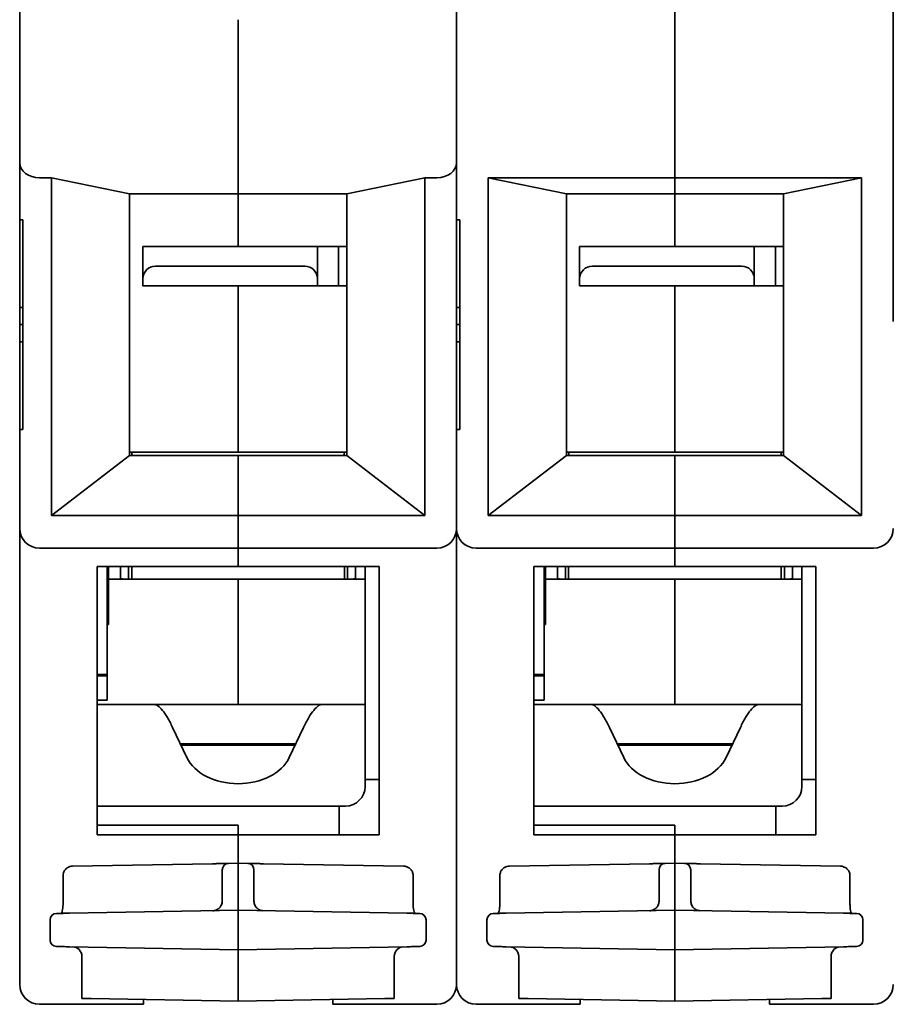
# Model space of a CAD drawing. Header units: millimetres. Extents: x 148 to 394, y 72 to 262.
# Tile 1 of 13: x 148 to 183, y 72 to 112. Entities that reach past the tile are written whole.
import ezdxf

# ---------------------------------------------------------------- set-up
doc = ezdxf.new("R2010")
doc.units = ezdxf.units.MM
doc.layers.add('Visible (ISO)', color=7, linetype='Continuous', lineweight=35)

msp = doc.modelspace()

# ---------------------------------------------------------------- linework, layer by layer
at = {"layer": 'Visible (ISO)'}
for p, q in [((183.422, 124.516), (183.422, 99.722)), ((174.684, 105.473), (174.684, 123.812)), ((174.684, 123.812), (174.684, 105.473)), ((148.472, 108.53), (148.472, 112.417)), ((165.947, 112.417), (165.947, 108.53)), ((157.209, 107.908), (157.209, 111.795)), ((157.209, 111.795), (157.209, 107.908)), ((148.472, 108.458), (148.472, 108.53)), ((148.472, 106.079), (148.472, 108.458)), ((165.947, 108.53), (165.947, 108.458)), ((165.947, 108.458), (165.947, 106.079)), ((157.209, 107.908), (157.209, 107.697)), ((157.209, 107.697), (157.209, 107.908)), ((157.209, 104.838), (157.209, 107.697)), ((157.209, 107.697), (157.209, 104.838)), ((148.472, 103.796), (148.472, 106.079)), ((165.947, 99.722), (165.947, 106.079)), ((165.947, 103.796), (165.947, 106.079)), ((149.742, 105.473), (149.259, 105.473)), ((149.742, 105.473), (149.742, 91.974)), ((152.866, 104.838), (149.742, 105.473)), ((164.677, 105.473), (161.553, 104.838)), ((164.677, 105.473), (165.159, 105.473)), ((164.677, 105.473), (164.677, 91.974)), ((167.217, 105.473), (167.217, 91.974)), ((167.217, 105.473), (174.684, 105.473)), ((170.341, 104.838), (167.217, 105.473)), ((174.684, 104.838), (174.684, 105.473)), ((182.152, 105.473), (174.684, 105.473)), ((174.684, 105.473), (174.684, 104.838)), ((182.152, 105.473), (179.028, 104.838)), ((182.152, 105.473), (182.152, 91.974)), ((152.866, 104.838), (157.209, 104.838)), ((152.866, 94.373), (152.866, 104.838)), ((161.553, 104.838), (157.209, 104.838)), ((157.209, 102.73), (157.209, 104.838)), ((161.553, 94.373), (161.553, 104.838)), ((170.341, 104.838), (174.684, 104.838)), ((170.341, 94.373), (170.341, 104.838)), ((179.028, 104.838), (174.684, 104.838)), ((174.684, 102.73), (174.684, 104.838)), ((179.028, 94.373), (179.028, 104.838)), ((148.472, 103.796), (148.599, 103.796)), ((148.472, 103.796), (148.472, 103.415)), ((148.599, 99.606), (148.599, 103.796)), ((165.947, 103.796), (166.074, 103.796)), ((166.074, 99.606), (166.074, 103.796)), ((148.472, 103.415), (148.472, 103.063)), ((148.472, 102.463), (148.472, 102.863)), ((148.472, 102.022), (148.472, 102.463)), ((153.907, 102.73), (153.399, 102.73)), ((153.399, 101.434), (153.399, 102.73)), ((153.907, 102.73), (159.876, 102.73)), ((160.384, 102.73), (159.876, 102.73)), ((161.23, 102.73), (160.384, 102.73)), ((160.384, 101.434), (160.384, 102.73)), ((161.502, 102.73), (161.23, 102.73)), ((161.23, 101.155), (161.23, 102.73)), ((171.382, 102.73), (170.874, 102.73)), ((170.874, 101.434), (170.874, 102.73)), ((171.382, 102.73), (177.351, 102.73)), ((177.859, 102.73), (177.351, 102.73)), ((178.706, 102.73), (177.859, 102.73)), ((177.859, 101.434), (177.859, 102.73)), ((178.977, 102.73), (178.706, 102.73)), ((178.706, 101.155), (178.706, 102.73)), ((148.472, 101.863), (148.472, 102.022)), ((148.472, 101.861), (148.472, 101.028)), ((159.876, 101.942), (153.907, 101.942)), ((177.351, 101.942), (171.382, 101.942)), ((153.399, 101.155), (153.399, 101.434)), ((160.384, 101.434), (160.384, 101.155)), ((170.874, 101.155), (170.874, 101.434)), ((177.859, 101.434), (177.859, 101.155)), ((148.472, 100.974), (148.472, 100.291)), ((160.384, 101.155), (153.399, 101.155)), ((157.209, 94.5), (157.209, 101.155)), ((161.23, 101.155), (160.384, 101.155)), ((161.502, 101.155), (161.23, 101.155)), ((177.859, 101.155), (170.874, 101.155)), ((174.684, 94.5), (174.684, 101.155)), ((178.706, 101.155), (177.859, 101.155)), ((178.977, 101.155), (178.706, 101.155)), ((148.472, 100.291), (148.599, 100.291)), ((148.472, 99.605), (148.472, 100.291)), ((165.947, 100.291), (166.074, 100.291)), ((148.599, 99.605), (148.472, 99.605)), ((148.472, 98.92), (148.472, 99.605)), ((148.599, 99.606), (148.599, 99.606)), ((148.599, 95.414), (148.599, 99.605)), ((148.599, 99.605), (148.599, 99.605)), ((165.947, 99.605), (165.947, 99.722)), ((166.074, 99.605), (165.947, 99.605)), ((165.947, 99.489), (165.947, 99.605)), ((166.074, 99.606), (166.074, 99.605)), ((166.074, 95.414), (166.074, 99.605)), ((166.074, 99.605), (166.074, 99.605)), ((165.947, 91.452), (165.947, 99.489)), ((148.599, 98.92), (148.472, 98.92)), ((148.472, 98.92), (148.472, 98.212)), ((166.074, 98.92), (165.947, 98.92)), ((148.472, 98.158), (148.472, 97.92)), ((148.472, 97.92), (148.472, 97.315)), ((148.472, 97.315), (148.472, 97.078)), ((148.472, 97.078), (148.472, 96.414)), ((148.472, 96.414), (148.472, 96.176)), ((148.472, 96.122), (148.472, 95.795)), ((148.472, 95.795), (148.472, 95.414)), ((148.599, 95.414), (148.472, 95.414)), ((148.472, 91.452), (148.472, 95.414)), ((166.074, 95.414), (165.947, 95.414)), ((165.947, 91.452), (165.947, 95.414)), ((152.962, 94.5), (152.866, 94.5)), ((161.456, 94.5), (152.962, 94.5)), ((152.962, 94.5), (152.962, 94.373)), ((161.553, 94.5), (161.456, 94.5)), ((161.456, 94.5), (161.456, 94.373)), ((170.437, 94.5), (170.341, 94.5)), ((178.931, 94.5), (170.437, 94.5)), ((170.437, 94.5), (170.437, 94.373)), ((179.028, 94.5), (178.931, 94.5)), ((178.931, 94.5), (178.931, 94.373)), ((152.866, 94.373), (149.742, 91.974)), ((152.866, 94.373), (157.209, 94.373)), ((157.209, 94.373), (157.209, 91.974)), ((161.553, 94.373), (157.209, 94.373)), ((157.209, 91.974), (157.209, 94.373)), ((164.677, 91.974), (161.553, 94.373)), ((170.341, 94.373), (167.217, 91.974)), ((170.341, 94.373), (174.684, 94.373)), ((174.684, 94.373), (174.684, 91.974)), ((179.028, 94.373), (174.684, 94.373)), ((174.684, 91.974), (174.684, 94.373)), ((182.152, 91.974), (179.028, 94.373)), ((157.209, 91.974), (149.742, 91.974)), ((157.209, 91.974), (164.677, 91.974)), ((157.209, 91.452), (157.209, 91.974)), ((157.209, 91.974), (157.209, 91.452)), ((174.684, 91.974), (167.217, 91.974)), ((174.684, 91.452), (174.684, 91.974)), ((174.684, 91.974), (182.152, 91.974)), ((174.684, 91.974), (174.684, 91.452)), ((148.472, 73.215), (148.472, 91.452)), ((157.209, 91.452), (157.209, 90.665)), ((157.209, 90.665), (157.209, 91.452)), ((165.947, 91.452), (165.947, 73.215)), ((165.947, 73.215), (165.947, 91.452)), ((174.684, 91.452), (174.684, 90.665)), ((174.684, 90.665), (174.684, 91.452)), ((157.209, 90.665), (149.259, 90.665)), ((157.209, 90.665), (165.159, 90.665)), ((157.209, 89.928), (157.209, 90.665)), ((157.209, 90.665), (157.209, 89.928)), ((174.684, 90.665), (166.734, 90.665)), ((174.684, 89.928), (174.684, 90.665)), ((174.684, 90.665), (182.635, 90.665)), ((174.684, 90.665), (174.684, 89.928)), ((157.209, 89.928), (151.57, 89.928)), ((151.57, 79.209), (151.57, 89.928)), ((151.977, 89.928), (151.977, 85.61)), ((152.028, 88.119), (152.028, 89.928)), ((152.51, 89.42), (152.51, 89.928)), ((152.828, 89.928), (152.828, 89.42)), ((152.955, 89.42), (152.955, 89.928)), ((157.209, 89.928), (162.848, 89.928)), ((161.464, 89.928), (161.464, 89.42)), ((161.591, 89.42), (161.591, 89.928)), ((161.908, 89.42), (161.908, 89.928)), ((162.289, 81.411), (162.289, 89.928)), ((162.848, 79.209), (162.848, 89.928)), ((174.684, 89.928), (169.046, 89.928)), ((169.046, 79.209), (169.046, 89.928)), ((169.452, 89.928), (169.452, 85.61)), ((169.503, 88.119), (169.503, 89.928)), ((169.985, 89.42), (169.985, 89.928)), ((170.303, 89.928), (170.303, 89.42)), ((170.43, 89.42), (170.43, 89.928)), ((174.684, 89.928), (180.323, 89.928)), ((178.939, 89.928), (178.939, 89.42)), ((179.066, 89.42), (179.066, 89.928)), ((179.383, 89.42), (179.383, 89.928)), ((179.764, 81.411), (179.764, 89.928)), ((180.323, 79.209), (180.323, 89.928)), ((157.209, 89.42), (152.028, 89.42)), ((162.289, 89.42), (157.209, 89.42)), ((157.209, 89.42), (157.209, 84.416)), ((174.684, 89.42), (169.503, 89.42)), ((179.764, 89.42), (174.684, 89.42)), ((174.684, 89.42), (174.684, 84.416)), ((152.028, 87.611), (152.028, 88.119)), ((169.503, 87.611), (169.503, 88.119)), ((152.028, 87.611), (151.977, 87.61)), ((169.503, 87.611), (169.452, 87.61)), ((151.57, 85.61), (151.977, 85.61)), ((151.57, 85.559), (151.977, 85.559)), ((151.977, 85.61), (151.977, 85.559)), ((151.977, 85.559), (151.977, 84.594)), ((169.046, 85.61), (169.452, 85.61)), ((169.046, 85.559), (169.452, 85.559)), ((169.452, 85.61), (169.452, 85.559)), ((169.452, 85.559), (169.452, 84.594)), ((151.977, 84.594), (151.57, 84.594)), ((151.57, 84.416), (153.845, 84.416)), ((153.845, 84.416), (154.042, 84.416)), ((154.042, 84.416), (160.377, 84.416)), ((160.377, 84.416), (160.574, 84.416)), ((160.574, 84.416), (162.289, 84.416)), ((169.452, 84.594), (169.046, 84.594)), ((169.046, 84.416), (171.32, 84.416)), ((171.32, 84.416), (171.517, 84.416)), ((171.517, 84.416), (177.852, 84.416)), ((177.852, 84.416), (178.049, 84.416)), ((178.049, 84.416), (179.764, 84.416)), ((154.591, 83.494), (155.162, 82.29)), ((159.827, 83.494), (159.256, 82.29)), ((172.067, 83.494), (172.637, 82.29)), ((177.302, 83.494), (176.731, 82.29)), ((159.518, 82.841), (154.901, 82.841)), ((154.923, 82.794), (154.923, 82.841)), ((154.925, 82.791), (159.494, 82.791)), ((176.993, 82.841), (172.376, 82.841)), ((172.398, 82.794), (172.398, 82.841)), ((172.4, 82.791), (176.969, 82.791)), ((162.289, 81.14), (162.289, 81.411)), ((162.289, 81.411), (162.848, 81.411)), ((179.764, 81.14), (179.764, 81.411)), ((179.764, 81.411), (180.323, 81.411)), ((151.57, 80.352), (160.13, 80.352)), ((160.13, 80.352), (161.248, 80.352)), ((161.248, 80.352), (161.248, 79.209)), ((161.502, 80.352), (161.248, 80.352)), ((169.046, 80.352), (177.605, 80.352)), ((177.605, 80.352), (178.723, 80.352)), ((178.723, 80.352), (178.723, 79.209)), ((178.977, 80.352), (178.723, 80.352)), ((151.57, 79.59), (157.209, 79.59)), ((157.209, 79.59), (157.209, 79.209)), ((169.046, 79.59), (174.684, 79.59)), ((174.684, 79.59), (174.684, 79.209)), ((157.209, 79.209), (151.57, 79.209)), ((157.209, 79.209), (162.848, 79.209)), ((157.209, 78.066), (157.209, 79.209)), ((157.209, 79.209), (157.209, 78.066)), ((174.684, 79.209), (169.046, 79.209)), ((174.684, 78.066), (174.684, 79.209)), ((174.684, 79.209), (180.323, 79.209)), ((174.684, 79.209), (174.684, 78.066)), ((150.589, 77.951), (156.189, 78.048)), ((156.824, 78.059), (157.209, 78.066)), ((157.209, 77.685), (157.209, 78.066)), ((157.209, 78.066), (157.595, 78.059)), ((163.83, 77.951), (158.23, 78.048)), ((168.064, 77.951), (173.664, 78.048)), ((174.299, 78.059), (174.684, 78.066)), ((174.684, 78.066), (175.07, 78.059)), ((174.684, 77.685), (174.684, 78.066)), ((181.305, 77.951), (175.705, 78.048)), ((150.206, 76.45), (150.206, 77.569)), ((156.574, 77.679), (156.574, 76.55)), ((157.209, 76.187), (157.209, 77.685)), ((157.844, 77.679), (157.844, 76.55)), ((164.212, 76.45), (164.212, 77.569)), ((167.681, 76.45), (167.681, 77.569)), ((174.049, 77.679), (174.049, 76.55)), ((174.684, 76.187), (174.684, 77.685)), ((175.319, 77.679), (175.319, 76.55)), ((181.687, 76.45), (181.687, 77.569)), ((164.212, 76.45), (164.212, 76.45)), ((181.687, 76.45), (181.687, 76.45)), ((157.209, 76.187), (150.464, 76.069)), ((163.954, 76.069), (157.209, 76.187)), ((157.209, 75.933), (157.209, 76.187)), ((174.684, 76.187), (167.94, 76.069)), ((181.429, 76.069), (174.684, 76.187)), ((174.684, 75.933), (174.684, 76.187)), ((149.691, 74.993), (149.691, 75.806)), ((157.209, 74.866), (157.209, 75.933)), ((164.728, 75.806), (164.728, 74.993)), ((167.166, 74.993), (167.166, 75.806)), ((174.684, 74.866), (174.684, 75.933)), ((182.203, 75.806), (182.203, 74.993)), ((157.209, 74.866), (157.209, 74.612)), ((174.684, 74.866), (174.684, 74.612)), ((150.464, 74.73), (157.209, 74.612)), ((157.209, 74.612), (163.954, 74.73)), ((157.209, 74.612), (157.209, 74.231)), ((167.94, 74.73), (174.684, 74.612)), ((174.684, 74.612), (181.429, 74.73)), ((174.684, 74.612), (174.684, 74.231)), ((150.961, 72.663), (150.961, 74.346)), ((157.209, 74.231), (157.209, 72.554)), ((163.458, 74.346), (163.458, 72.663)), ((168.436, 72.663), (168.436, 74.346)), ((174.684, 74.231), (174.684, 72.554)), ((180.933, 74.346), (180.933, 72.663)), ((150.961, 72.663), (151.335, 72.657)), ((157.209, 72.554), (151.335, 72.657)), ((153.425, 72.427), (153.425, 72.62)), ((163.083, 72.657), (157.209, 72.554)), ((160.994, 72.62), (160.994, 72.427)), ((163.083, 72.657), (163.458, 72.663)), ((168.436, 72.663), (168.81, 72.657)), ((174.684, 72.554), (168.81, 72.657)), ((170.9, 72.427), (170.9, 72.62)), ((180.558, 72.657), (174.684, 72.554)), ((178.469, 72.62), (178.469, 72.427)), ((180.558, 72.657), (180.933, 72.663)), ((153.425, 72.427), (149.259, 72.427)), ((160.994, 72.427), (165.159, 72.427)), ((170.9, 72.427), (166.734, 72.427)), ((178.469, 72.427), (182.635, 72.427))]:
    msp.add_line(p, q, dxfattribs=at)
for centre, radius, start, end in [((161.502, 100.367), 2.362, 88.7677, 90), ((178.977, 100.367), 2.362, 88.7677, 90), ((153.907, 101.434), 0.508, 90, 180), ((159.876, 101.434), 0.508, 0, 90), ((171.382, 101.434), 0.508, 90, 180), ((177.351, 101.434), 0.508, 0, 90), ((161.502, 100.367), 0.787, 86.3009, 90), ((178.977, 100.367), 0.787, 86.3009, 90), ((149.259, 91.452), 0.787, 180, 270), ((165.159, 91.452), 0.787, 270, 0), ((166.734, 91.452), 0.787, 180, 270), ((182.635, 91.452), 0.787, 270, 0), ((160.74, 90.207), 0.787, 336.8319, 339.2164), ((178.215, 90.207), 0.787, 336.8319, 339.2164), ((152.828, 91.198), 1.778, 259.7134, 270), ((152.917, 90.207), 0.787, 263.5173, 270), ((161.591, 91.198), 1.778, 270, 280.2866), ((170.303, 91.198), 1.778, 259.7134, 270), ((170.392, 90.207), 0.787, 263.5173, 270), ((179.066, 91.198), 1.778, 270, 280.2866), ((161.502, 81.14), 0.787, 270, 0), ((178.977, 81.14), 0.787, 270, 0), ((156.828, 77.806), 0.254, 91, 179.9982), ((157.59, 77.806), 0.254, 0.0023, 88.9927), ((174.303, 77.806), 0.254, 91, 179.9982), ((175.065, 77.806), 0.254, 0.0023, 88.9927), ((149.945, 75.806), 0.254, 91, 180), ((164.474, 75.806), 0.254, 359.9999, 88.9955), ((167.42, 75.806), 0.254, 91, 180), ((181.949, 75.806), 0.254, 359.9999, 88.9955), ((149.945, 74.993), 0.254, 179.9999, 268.9955), ((164.474, 74.993), 0.254, 271, 0), ((167.42, 74.993), 0.254, 179.9999, 268.9955), ((181.949, 74.993), 0.254, 271, 0), ((150.58, 74.346), 0.381, 0, 89.0026), ((163.839, 74.346), 0.381, 91, 180), ((168.055, 74.346), 0.381, 0, 89.0026), ((181.314, 74.346), 0.381, 91, 180), ((149.259, 73.215), 0.787, 180, 270), ((165.159, 73.215), 0.787, 270, 0), ((166.734, 73.215), 0.787, 180, 270), ((182.635, 73.215), 0.787, 270, 0)]:
    msp.add_arc(centre, radius, start, end, dxfattribs=at)
for centre, major_axis, ratio, start_param, end_param in [((149.259, 106.079), (-0.787, 0), 0.769735, 0, 1.570795), ((165.159, 106.079), (0.787, 0), 0.769735, 4.71239, 6.283185), ((157.209, 82.775), (-2.159, 0), 0.707107, 0.323498, 2.818094), ((174.684, 82.775), (-2.159, 0), 0.707107, 0.323498, 2.818094), ((160.562, 75.874), (0.254, 0), 0.999853, 1.532349, 1.532496), ((164.189, 76.446), (0.011, -0.381), 0.605895, 6.255031, 6.255175), ((178.037, 75.874), (0.254, 0), 0.999853, 1.532349, 1.532496), ((181.664, 76.446), (0.011, -0.381), 0.605895, 6.255031, 6.255175)]:
    msp.add_ellipse(centre, major_axis=major_axis, ratio=ratio, start_param=start_param, end_param=end_param, dxfattribs=at)
for points, knots in [([(148.472, 103.063), (148.472, 103.063), (148.472, 103.059), (148.472, 103.052), (148.472, 103.044), (148.472, 103.033), (148.472, 103.019), (148.472, 103.016), (148.472, 103.013), (148.472, 103.009)], [0, 0, 0, 0, 0.25, 0.25, 0.25, 0.5, 0.5, 0.5, 0.5556683, 0.5556683, 0.5556683, 0.5556683]), ([(148.472, 103.009), (148.472, 103.009), (148.472, 103.006), (148.472, 103), (148.472, 102.993), (148.472, 102.984), (148.472, 102.971), (148.472, 102.959), (148.472, 102.943), (148.472, 102.925), (148.472, 102.907), (148.472, 102.886), (148.472, 102.863)], [0, 0, 0, 0, 0.25, 0.25, 0.25, 0.5, 0.5, 0.5, 0.75, 0.75, 0.75, 1, 1, 1, 1]), ([(148.472, 101.863), (148.472, 101.863), (148.472, 101.863), (148.472, 101.863), (148.472, 101.863), (148.472, 101.863), (148.472, 101.863), (148.472, 101.862), (148.472, 101.862), (148.472, 101.861)], [0, 0, 0, 0, 0.333333, 0.333333, 0.333333, 0.666667, 0.666667, 0.666667, 1, 1, 1, 1]), ([(148.472, 101.028), (148.472, 101.023), (148.472, 101.019), (148.472, 101.015), (148.472, 101.001), (148.472, 100.991), (148.472, 100.984), (148.472, 100.977), (148.472, 100.974), (148.472, 100.974)], [0.4247123, 0.4247123, 0.4247123, 0.4247123, 0.5, 0.5, 0.5, 0.75, 0.75, 0.75, 1, 1, 1, 1]), ([(148.472, 98.212), (148.472, 98.212), (148.472, 98.204), (148.472, 98.19), (148.472, 98.182), (148.472, 98.171), (148.472, 98.158)], [0, 0, 0, 0, 0.3333333, 0.3333333, 0.3333333, 0.5361992, 0.5361992, 0.5361992, 0.5361992]), ([(148.472, 96.176), (148.472, 96.161), (148.472, 96.149), (148.472, 96.14), (148.472, 96.128), (148.472, 96.122), (148.472, 96.122)], [0.5664918, 0.5664918, 0.5664918, 0.5664918, 0.75, 0.75, 0.75, 1, 1, 1, 1]), ([(153.845, 84.416), (153.893, 84.416), (153.946, 84.397), (154.002, 84.357), (154.059, 84.318), (154.12, 84.259), (154.184, 84.18), (154.248, 84.102), (154.315, 84.004), (154.383, 83.889), (154.451, 83.774), (154.52, 83.641), (154.591, 83.494)], [0, 0, 0, 0, 0.25, 0.25, 0.25, 0.5, 0.5, 0.5, 0.75, 0.75, 0.75, 1, 1, 1, 1]), ([(160.574, 84.416), (160.525, 84.416), (160.473, 84.397), (160.416, 84.357), (160.359, 84.318), (160.298, 84.259), (160.234, 84.18), (160.17, 84.102), (160.103, 84.004), (160.035, 83.889), (159.967, 83.774), (159.898, 83.641), (159.827, 83.494)], [0, 0, 0, 0, 0.25, 0.25, 0.25, 0.5, 0.5, 0.5, 0.75, 0.75, 0.75, 1, 1, 1, 1]), ([(171.32, 84.416), (171.368, 84.416), (171.421, 84.397), (171.477, 84.357), (171.534, 84.318), (171.595, 84.259), (171.659, 84.18), (171.723, 84.102), (171.79, 84.004), (171.858, 83.889), (171.926, 83.774), (171.996, 83.641), (172.067, 83.494)], [0, 0, 0, 0, 0.25, 0.25, 0.25, 0.5, 0.5, 0.5, 0.75, 0.75, 0.75, 1, 1, 1, 1]), ([(178.049, 84.416), (178, 84.416), (177.948, 84.397), (177.891, 84.357), (177.834, 84.318), (177.773, 84.259), (177.709, 84.18), (177.645, 84.102), (177.578, 84.004), (177.51, 83.889), (177.442, 83.774), (177.373, 83.641), (177.302, 83.494)], [0, 0, 0, 0, 0.25, 0.25, 0.25, 0.5, 0.5, 0.5, 0.75, 0.75, 0.75, 1, 1, 1, 1]), ([(150.206, 77.569), (150.206, 77.61), (150.213, 77.652), (150.239, 77.728), (150.258, 77.764), (150.306, 77.827), (150.336, 77.856), (150.402, 77.903), (150.44, 77.921), (150.514, 77.944), (150.552, 77.95), (150.589, 77.951)], [0, 0, 0, 0, 0.01224026, 0.01224026, 0.02413454, 0.02413454, 0.03619018, 0.03619018, 0.048472, 0.048472, 0.05959729, 0.05959729, 0.05959729, 0.05959729]), ([(163.83, 77.951), (163.873, 77.95), (163.916, 77.942), (163.997, 77.913), (164.034, 77.892), (164.1, 77.84), (164.129, 77.809), (164.174, 77.739), (164.19, 77.701), (164.208, 77.632), (164.212, 77.6), (164.212, 77.569)], [0, 0, 0, 0, 0.01295746, 0.01295746, 0.0255902, 0.0255902, 0.03808064, 0.03808064, 0.05031023, 0.05031023, 0.05959146, 0.05959146, 0.05959146, 0.05959146]), ([(167.681, 77.569), (167.681, 77.61), (167.688, 77.652), (167.714, 77.728), (167.733, 77.764), (167.781, 77.827), (167.811, 77.856), (167.877, 77.903), (167.915, 77.921), (167.99, 77.944), (168.027, 77.95), (168.064, 77.951)], [0, 0, 0, 0, 0.01224026, 0.01224026, 0.02413454, 0.02413454, 0.03619018, 0.03619018, 0.048472, 0.048472, 0.05959729, 0.05959729, 0.05959729, 0.05959729]), ([(181.305, 77.951), (181.348, 77.95), (181.392, 77.942), (181.472, 77.913), (181.51, 77.892), (181.575, 77.84), (181.604, 77.809), (181.649, 77.739), (181.666, 77.701), (181.683, 77.632), (181.687, 77.6), (181.687, 77.569)], [0, 0, 0, 0, 0.01295746, 0.01295746, 0.0255902, 0.0255902, 0.03808064, 0.03808064, 0.05031023, 0.05031023, 0.05959146, 0.05959146, 0.05959146, 0.05959146]), ([(156.574, 77.806), (156.574, 77.806), (156.574, 77.805), (156.574, 77.805), (156.574, 77.804), (156.574, 77.802), (156.574, 77.799), (156.574, 77.798), (156.574, 77.796), (156.574, 77.793), (156.574, 77.79), (156.574, 77.786), (156.574, 77.781), (156.574, 77.778), (156.574, 77.774), (156.574, 77.769), (156.574, 77.764), (156.574, 77.759), (156.574, 77.753), (156.574, 77.747), (156.574, 77.742), (156.574, 77.735), (156.574, 77.73), (156.574, 77.724), (156.574, 77.718), (156.574, 77.71), (156.574, 77.703), (156.574, 77.695), (156.574, 77.69), (156.574, 77.684), (156.574, 77.679)], [0.0000002, 0.0000002, 0.0000002, 0.0000002, 0.0728022, 0.0728022, 0.0728022, 0.2, 0.2, 0.2, 0.2845846, 0.2845846, 0.2845846, 0.4, 0.4, 0.4, 0.4942789, 0.4942789, 0.4942789, 0.6, 0.6, 0.6, 0.703892, 0.703892, 0.703892, 0.8, 0.8, 0.8, 0.9157776, 0.9157776, 0.9157776, 1, 1, 1, 1]), ([(157.844, 77.806), (157.844, 77.806), (157.844, 77.805), (157.844, 77.804), (157.844, 77.803), (157.844, 77.802), (157.844, 77.799), (157.844, 77.797), (157.844, 77.794), (157.844, 77.791), (157.844, 77.788), (157.844, 77.785), (157.844, 77.781), (157.844, 77.776), (157.844, 77.771), (157.844, 77.764), (157.844, 77.761), (157.844, 77.757), (157.844, 77.753), (157.844, 77.745), (157.844, 77.737), (157.844, 77.728), (157.844, 77.724), (157.844, 77.721), (157.844, 77.718), (157.844, 77.707), (157.844, 77.697), (157.844, 77.685), (157.844, 77.683), (157.844, 77.681), (157.844, 77.679)], [0.0000003, 0.0000003, 0.0000003, 0.0000003, 0.0883415, 0.0883415, 0.0883415, 0.2, 0.2, 0.2, 0.3093233, 0.3093233, 0.3093233, 0.4, 0.4, 0.4, 0.5280785, 0.5280785, 0.5280785, 0.6, 0.6, 0.6, 0.7467927, 0.7467927, 0.7467927, 0.8, 0.8, 0.8, 0.9669066, 0.9669066, 0.9669066, 1, 1, 1, 1]), ([(174.049, 77.806), (174.049, 77.806), (174.049, 77.805), (174.049, 77.805), (174.049, 77.804), (174.049, 77.802), (174.049, 77.799), (174.049, 77.798), (174.049, 77.796), (174.049, 77.793), (174.049, 77.79), (174.049, 77.786), (174.049, 77.781), (174.049, 77.778), (174.049, 77.774), (174.049, 77.769), (174.049, 77.764), (174.049, 77.759), (174.049, 77.753), (174.049, 77.747), (174.049, 77.742), (174.049, 77.735), (174.049, 77.73), (174.049, 77.724), (174.049, 77.718), (174.049, 77.71), (174.049, 77.703), (174.049, 77.695), (174.049, 77.69), (174.049, 77.684), (174.049, 77.679)], [0.0000002, 0.0000002, 0.0000002, 0.0000002, 0.0728022, 0.0728022, 0.0728022, 0.2, 0.2, 0.2, 0.2845846, 0.2845846, 0.2845846, 0.4, 0.4, 0.4, 0.4942789, 0.4942789, 0.4942789, 0.6, 0.6, 0.6, 0.703892, 0.703892, 0.703892, 0.8, 0.8, 0.8, 0.9157776, 0.9157776, 0.9157776, 1, 1, 1, 1]), ([(175.319, 77.806), (175.319, 77.806), (175.319, 77.805), (175.319, 77.804), (175.319, 77.803), (175.319, 77.802), (175.319, 77.799), (175.319, 77.797), (175.319, 77.794), (175.319, 77.791), (175.319, 77.788), (175.319, 77.785), (175.319, 77.781), (175.319, 77.776), (175.319, 77.771), (175.319, 77.764), (175.319, 77.761), (175.319, 77.757), (175.319, 77.753), (175.319, 77.745), (175.319, 77.737), (175.319, 77.728), (175.319, 77.724), (175.319, 77.721), (175.319, 77.718), (175.319, 77.707), (175.319, 77.697), (175.319, 77.685), (175.319, 77.683), (175.319, 77.681), (175.319, 77.679)], [0.0000003, 0.0000003, 0.0000003, 0.0000003, 0.0883415, 0.0883415, 0.0883415, 0.2, 0.2, 0.2, 0.3093233, 0.3093233, 0.3093233, 0.4, 0.4, 0.4, 0.5280785, 0.5280785, 0.5280785, 0.6, 0.6, 0.6, 0.7467927, 0.7467927, 0.7467927, 0.8, 0.8, 0.8, 0.9669066, 0.9669066, 0.9669066, 1, 1, 1, 1]), ([(150.145, 76.063), (150.148, 76.071), (150.152, 76.081), (150.163, 76.113), (150.171, 76.14), (150.185, 76.204), (150.192, 76.242), (150.202, 76.326), (150.205, 76.372), (150.206, 76.429), (150.206, 76.439), (150.206, 76.45)], [0.04436625, 0.04436625, 0.04436625, 0.04436625, 0.04984509, 0.04984509, 0.06151717, 0.06151717, 0.07465773, 0.07465773, 0.08857522, 0.08857522, 0.09172098, 0.09172098, 0.09172098, 0.09172098]), ([(156.574, 76.55), (156.574, 76.517), (156.57, 76.484), (156.561, 76.452), (156.56, 76.448), (156.559, 76.444), (156.558, 76.44), (156.55, 76.412), (156.538, 76.386), (156.524, 76.361), (156.52, 76.354), (156.515, 76.346), (156.51, 76.339), (156.497, 76.319), (156.482, 76.3), (156.465, 76.283), (156.456, 76.273), (156.446, 76.264), (156.436, 76.256), (156.42, 76.244), (156.404, 76.232), (156.387, 76.222), (156.372, 76.213), (156.356, 76.205), (156.34, 76.198), (156.326, 76.193), (156.312, 76.188), (156.297, 76.183), (156.276, 76.177), (156.254, 76.173), (156.232, 76.171), (156.221, 76.17), (156.211, 76.169), (156.2, 76.169)], [0.0000123, 0.0000123, 0.0000123, 0.0000123, 0.1666667, 0.1666667, 0.1666667, 0.1890165, 0.1890165, 0.1890165, 0.3333333, 0.3333333, 0.3333333, 0.3781144, 0.3781144, 0.3781144, 0.5, 0.5, 0.5, 0.5673166, 0.5673166, 0.5673166, 0.6666667, 0.6666667, 0.6666667, 0.7562192, 0.7562192, 0.7562192, 0.8333333, 0.8333333, 0.8333333, 0.9457963, 0.9457963, 0.9457963, 1, 1, 1, 1]), ([(156.445, 76.264), (156.476, 76.292), (156.503, 76.324), (156.543, 76.395), (156.558, 76.434), (156.571, 76.498), (156.574, 76.524), (156.574, 76.55)], [0, 0, 0, 0, 0.01233736, 0.01233736, 0.0244661, 0.0244661, 0.03217757, 0.03217757, 0.03217757, 0.03217757]), ([(164.212, 76.45), (164.212, 76.402), (164.214, 76.353), (164.223, 76.263), (164.23, 76.221), (164.246, 76.146), (164.255, 76.113), (164.267, 76.078), (164.27, 76.07), (164.273, 76.063)], [0, 0, 0, 0, 0.01438349, 0.01438349, 0.02850137, 0.02850137, 0.04248986, 0.04248986, 0.04730052, 0.04730052, 0.04730052, 0.04730052]), ([(167.62, 76.063), (167.623, 76.071), (167.627, 76.081), (167.638, 76.113), (167.646, 76.14), (167.66, 76.204), (167.667, 76.242), (167.677, 76.326), (167.68, 76.372), (167.681, 76.429), (167.681, 76.439), (167.681, 76.45)], [0.04436625, 0.04436625, 0.04436625, 0.04436625, 0.04984509, 0.04984509, 0.06151717, 0.06151717, 0.07465773, 0.07465773, 0.08857522, 0.08857522, 0.09172098, 0.09172098, 0.09172098, 0.09172098]), ([(174.049, 76.55), (174.049, 76.517), (174.045, 76.484), (174.037, 76.452), (174.035, 76.448), (174.034, 76.444), (174.033, 76.44), (174.025, 76.412), (174.013, 76.386), (173.999, 76.361), (173.995, 76.354), (173.99, 76.346), (173.985, 76.339), (173.972, 76.319), (173.957, 76.3), (173.94, 76.283), (173.931, 76.273), (173.921, 76.264), (173.911, 76.256), (173.896, 76.244), (173.88, 76.232), (173.863, 76.222), (173.848, 76.213), (173.832, 76.205), (173.815, 76.198), (173.801, 76.193), (173.787, 76.188), (173.772, 76.183), (173.751, 76.177), (173.729, 76.173), (173.707, 76.171), (173.696, 76.17), (173.686, 76.169), (173.675, 76.169)], [0.0000123, 0.0000123, 0.0000123, 0.0000123, 0.1666667, 0.1666667, 0.1666667, 0.1890165, 0.1890165, 0.1890165, 0.3333333, 0.3333333, 0.3333333, 0.3781144, 0.3781144, 0.3781144, 0.5, 0.5, 0.5, 0.5673166, 0.5673166, 0.5673166, 0.6666667, 0.6666667, 0.6666667, 0.7562192, 0.7562192, 0.7562192, 0.8333333, 0.8333333, 0.8333333, 0.9457963, 0.9457963, 0.9457963, 1, 1, 1, 1]), ([(173.92, 76.264), (173.951, 76.292), (173.978, 76.324), (174.019, 76.395), (174.033, 76.434), (174.047, 76.498), (174.049, 76.524), (174.049, 76.55)], [0, 0, 0, 0, 0.01233736, 0.01233736, 0.0244661, 0.0244661, 0.03217757, 0.03217757, 0.03217757, 0.03217757]), ([(181.687, 76.45), (181.687, 76.402), (181.69, 76.353), (181.698, 76.263), (181.705, 76.221), (181.721, 76.146), (181.73, 76.113), (181.742, 76.078), (181.746, 76.07), (181.749, 76.063)], [0, 0, 0, 0, 0.01438349, 0.01438349, 0.02850137, 0.02850137, 0.04248986, 0.04248986, 0.04730052, 0.04730052, 0.04730052, 0.04730052]), ([(150.464, 76.069), (150.429, 76.068), (150.394, 76.068), (150.36, 76.067), (150.35, 76.067), (150.339, 76.067), (150.329, 76.067), (150.29, 76.066), (150.251, 76.065), (150.215, 76.065), (150.211, 76.064), (150.206, 76.064), (150.202, 76.064), (150.162, 76.064), (150.126, 76.063), (150.093, 76.062), (150.061, 76.062), (150.033, 76.061), (150.01, 76.061), (150.007, 76.061), (150.004, 76.061), (150.001, 76.061), (149.982, 76.06), (149.968, 76.06), (149.958, 76.06), (149.955, 76.06), (149.952, 76.06), (149.95, 76.06), (149.943, 76.06), (149.94, 76.06), (149.94, 76.06)], [0, 0, 0, 0, 0.127174, 0.127174, 0.127174, 0.166667, 0.166667, 0.166667, 0.315312, 0.315312, 0.315312, 0.333333, 0.333333, 0.333333, 0.5, 0.5, 0.5, 0.666667, 0.666667, 0.666667, 0.690149, 0.690149, 0.690149, 0.833333, 0.833333, 0.833333, 0.878418, 0.878418, 0.878418, 1, 1, 1, 1]), ([(164.478, 76.06), (164.478, 76.06), (164.475, 76.06), (164.469, 76.06), (164.466, 76.06), (164.464, 76.06), (164.46, 76.06), (164.45, 76.06), (164.436, 76.06), (164.418, 76.061), (164.415, 76.061), (164.411, 76.061), (164.408, 76.061), (164.386, 76.061), (164.358, 76.062), (164.327, 76.062), (164.294, 76.063), (164.257, 76.064), (164.216, 76.064), (164.212, 76.064), (164.208, 76.064), (164.203, 76.065), (164.167, 76.065), (164.129, 76.066), (164.089, 76.067), (164.079, 76.067), (164.068, 76.067), (164.058, 76.067), (164.024, 76.068), (163.989, 76.068), (163.954, 76.069)], [0, 0, 0, 0, 0.1215823, 0.1215823, 0.1215823, 0.1666667, 0.1666667, 0.1666667, 0.309851, 0.309851, 0.309851, 0.3333333, 0.3333333, 0.3333333, 0.4972852, 0.4972852, 0.4972852, 0.6666667, 0.6666667, 0.6666667, 0.6846879, 0.6846879, 0.6846879, 0.8333333, 0.8333333, 0.8333333, 0.8728261, 0.8728261, 0.8728261, 1, 1, 1, 1]), ([(167.94, 76.069), (167.904, 76.068), (167.869, 76.068), (167.836, 76.067), (167.825, 76.067), (167.814, 76.067), (167.804, 76.067), (167.765, 76.066), (167.726, 76.065), (167.69, 76.065), (167.686, 76.064), (167.681, 76.064), (167.677, 76.064), (167.637, 76.064), (167.601, 76.063), (167.568, 76.062), (167.536, 76.062), (167.508, 76.061), (167.485, 76.061), (167.482, 76.061), (167.479, 76.061), (167.476, 76.061), (167.458, 76.06), (167.443, 76.06), (167.433, 76.06), (167.43, 76.06), (167.427, 76.06), (167.425, 76.06), (167.419, 76.06), (167.415, 76.06), (167.415, 76.06)], [0, 0, 0, 0, 0.127174, 0.127174, 0.127174, 0.166667, 0.166667, 0.166667, 0.315312, 0.315312, 0.315312, 0.333333, 0.333333, 0.333333, 0.5, 0.5, 0.5, 0.666667, 0.666667, 0.666667, 0.690149, 0.690149, 0.690149, 0.833333, 0.833333, 0.833333, 0.878418, 0.878418, 0.878418, 1, 1, 1, 1]), ([(181.953, 76.06), (181.953, 76.06), (181.95, 76.06), (181.944, 76.06), (181.941, 76.06), (181.939, 76.06), (181.936, 76.06), (181.926, 76.06), (181.911, 76.06), (181.893, 76.061), (181.89, 76.061), (181.887, 76.061), (181.883, 76.061), (181.861, 76.061), (181.833, 76.062), (181.802, 76.062), (181.769, 76.063), (181.732, 76.064), (181.691, 76.064), (181.687, 76.064), (181.683, 76.064), (181.678, 76.065), (181.642, 76.065), (181.604, 76.066), (181.565, 76.067), (181.554, 76.067), (181.544, 76.067), (181.533, 76.067), (181.499, 76.068), (181.465, 76.068), (181.429, 76.069)], [0, 0, 0, 0, 0.1215823, 0.1215823, 0.1215823, 0.1666667, 0.1666667, 0.1666667, 0.309851, 0.309851, 0.309851, 0.3333333, 0.3333333, 0.3333333, 0.4972852, 0.4972852, 0.4972852, 0.6666667, 0.6666667, 0.6666667, 0.6846879, 0.6846879, 0.6846879, 0.8333333, 0.8333333, 0.8333333, 0.8728261, 0.8728261, 0.8728261, 1, 1, 1, 1]), ([(149.94, 74.739), (149.94, 74.739), (149.943, 74.739), (149.95, 74.739), (149.952, 74.738), (149.955, 74.738), (149.958, 74.738), (149.968, 74.738), (149.982, 74.738), (150.001, 74.738), (150.004, 74.738), (150.007, 74.738), (150.01, 74.737), (150.032, 74.737), (150.06, 74.737), (150.092, 74.736), (150.124, 74.735), (150.162, 74.735), (150.202, 74.734), (150.206, 74.734), (150.211, 74.734), (150.215, 74.734), (150.251, 74.733), (150.29, 74.733), (150.329, 74.732), (150.339, 74.732), (150.35, 74.732), (150.36, 74.731), (150.394, 74.731), (150.429, 74.73), (150.464, 74.73)], [0, 0, 0, 0, 0.1215823, 0.1215823, 0.1215823, 0.1666667, 0.1666667, 0.1666667, 0.309851, 0.309851, 0.309851, 0.3333333, 0.3333333, 0.3333333, 0.4972852, 0.4972852, 0.4972852, 0.6666667, 0.6666667, 0.6666667, 0.6846879, 0.6846879, 0.6846879, 0.8333333, 0.8333333, 0.8333333, 0.8728261, 0.8728261, 0.8728261, 1, 1, 1, 1]), ([(163.954, 74.73), (163.989, 74.73), (164.024, 74.731), (164.058, 74.731), (164.068, 74.732), (164.079, 74.732), (164.089, 74.732), (164.129, 74.733), (164.167, 74.733), (164.203, 74.734), (164.208, 74.734), (164.212, 74.734), (164.216, 74.734), (164.256, 74.735), (164.293, 74.735), (164.325, 74.736), (164.357, 74.737), (164.385, 74.737), (164.408, 74.737), (164.411, 74.738), (164.415, 74.738), (164.418, 74.738), (164.436, 74.738), (164.45, 74.738), (164.46, 74.738), (164.464, 74.738), (164.466, 74.738), (164.469, 74.739), (164.475, 74.739), (164.478, 74.739), (164.478, 74.739)], [0, 0, 0, 0, 0.127174, 0.127174, 0.127174, 0.166667, 0.166667, 0.166667, 0.315312, 0.315312, 0.315312, 0.333333, 0.333333, 0.333333, 0.5, 0.5, 0.5, 0.666667, 0.666667, 0.666667, 0.690149, 0.690149, 0.690149, 0.833333, 0.833333, 0.833333, 0.878418, 0.878418, 0.878418, 1, 1, 1, 1]), ([(167.415, 74.739), (167.415, 74.739), (167.419, 74.739), (167.425, 74.739), (167.427, 74.738), (167.43, 74.738), (167.433, 74.738), (167.443, 74.738), (167.458, 74.738), (167.476, 74.738), (167.479, 74.738), (167.482, 74.738), (167.485, 74.737), (167.508, 74.737), (167.535, 74.737), (167.567, 74.736), (167.6, 74.735), (167.637, 74.735), (167.677, 74.734), (167.681, 74.734), (167.686, 74.734), (167.69, 74.734), (167.726, 74.733), (167.765, 74.733), (167.804, 74.732), (167.814, 74.732), (167.825, 74.732), (167.836, 74.731), (167.869, 74.731), (167.904, 74.73), (167.94, 74.73)], [0, 0, 0, 0, 0.1215823, 0.1215823, 0.1215823, 0.1666667, 0.1666667, 0.1666667, 0.309851, 0.309851, 0.309851, 0.3333333, 0.3333333, 0.3333333, 0.4972852, 0.4972852, 0.4972852, 0.6666667, 0.6666667, 0.6666667, 0.6846879, 0.6846879, 0.6846879, 0.8333333, 0.8333333, 0.8333333, 0.8728261, 0.8728261, 0.8728261, 1, 1, 1, 1]), ([(181.429, 74.73), (181.465, 74.73), (181.499, 74.731), (181.533, 74.731), (181.544, 74.732), (181.554, 74.732), (181.565, 74.732), (181.604, 74.733), (181.642, 74.733), (181.678, 74.734), (181.683, 74.734), (181.687, 74.734), (181.691, 74.734), (181.731, 74.735), (181.768, 74.735), (181.8, 74.736), (181.833, 74.737), (181.861, 74.737), (181.883, 74.737), (181.887, 74.738), (181.89, 74.738), (181.893, 74.738), (181.911, 74.738), (181.926, 74.738), (181.936, 74.738), (181.939, 74.738), (181.941, 74.738), (181.944, 74.739), (181.95, 74.739), (181.953, 74.739), (181.953, 74.739)], [0, 0, 0, 0, 0.127174, 0.127174, 0.127174, 0.166667, 0.166667, 0.166667, 0.315312, 0.315312, 0.315312, 0.333333, 0.333333, 0.333333, 0.5, 0.5, 0.5, 0.666667, 0.666667, 0.666667, 0.690149, 0.690149, 0.690149, 0.833333, 0.833333, 0.833333, 0.878418, 0.878418, 0.878418, 1, 1, 1, 1])]:
    msp.add_open_spline(points, degree=3, knots=knots, dxfattribs=at)
for points in [[(156.189, 78.048), (156.246, 78.049), (156.355, 78.051), (156.511, 78.054), (156.643, 78.056), (156.745, 78.058), (156.809, 78.059), (156.824, 78.059), (156.824, 78.059)], [(158.23, 78.048), (158.173, 78.049), (158.064, 78.051), (157.908, 78.054), (157.775, 78.056), (157.673, 78.058), (157.609, 78.059), (157.595, 78.059), (157.595, 78.059)], [(173.664, 78.048), (173.721, 78.049), (173.83, 78.051), (173.986, 78.054), (174.119, 78.056), (174.22, 78.058), (174.285, 78.059), (174.299, 78.059), (174.299, 78.059)], [(175.705, 78.048), (175.648, 78.049), (175.539, 78.051), (175.383, 78.054), (175.251, 78.056), (175.148, 78.058), (175.084, 78.059), (175.07, 78.059), (175.07, 78.059)], [(157.844, 76.55), (157.844, 76.522), (157.85, 76.465), (157.878, 76.385), (157.923, 76.313), (157.983, 76.252), (158.054, 76.206), (158.134, 76.177), (158.19, 76.169), (158.218, 76.169)], [(157.847, 76.507), (157.85, 76.477), (157.857, 76.448), (157.867, 76.421)], [(157.888, 76.373), (157.897, 76.355), (157.908, 76.338), (157.92, 76.322)], [(175.319, 76.55), (175.319, 76.522), (175.326, 76.465), (175.353, 76.385), (175.398, 76.313), (175.458, 76.252), (175.529, 76.206), (175.609, 76.177), (175.665, 76.169), (175.694, 76.169)], [(175.322, 76.507), (175.325, 76.477), (175.332, 76.448), (175.342, 76.421)], [(175.363, 76.373), (175.372, 76.355), (175.383, 76.338), (175.395, 76.322)], [(150.225, 76.065), (150.224, 76.065), (150.223, 76.065), (150.223, 76.065)], [(150.225, 76.065), (150.225, 76.065), (150.225, 76.065), (150.225, 76.065)], [(156.298, 76.184), (156.33, 76.193), (156.362, 76.207), (156.391, 76.225)], [(158.045, 76.214), (158.073, 76.199), (158.104, 76.187), (158.135, 76.18)], [(167.7, 76.065), (167.699, 76.065), (167.699, 76.065), (167.698, 76.065)], [(167.7, 76.065), (167.7, 76.065), (167.7, 76.065), (167.7, 76.065)], [(173.773, 76.184), (173.806, 76.193), (173.837, 76.207), (173.867, 76.225)], [(175.52, 76.214), (175.549, 76.199), (175.579, 76.187), (175.61, 76.18)]]:
    msp.add_open_spline(points, degree=3, dxfattribs=at)

doc.saveas('drawing.dxf')
